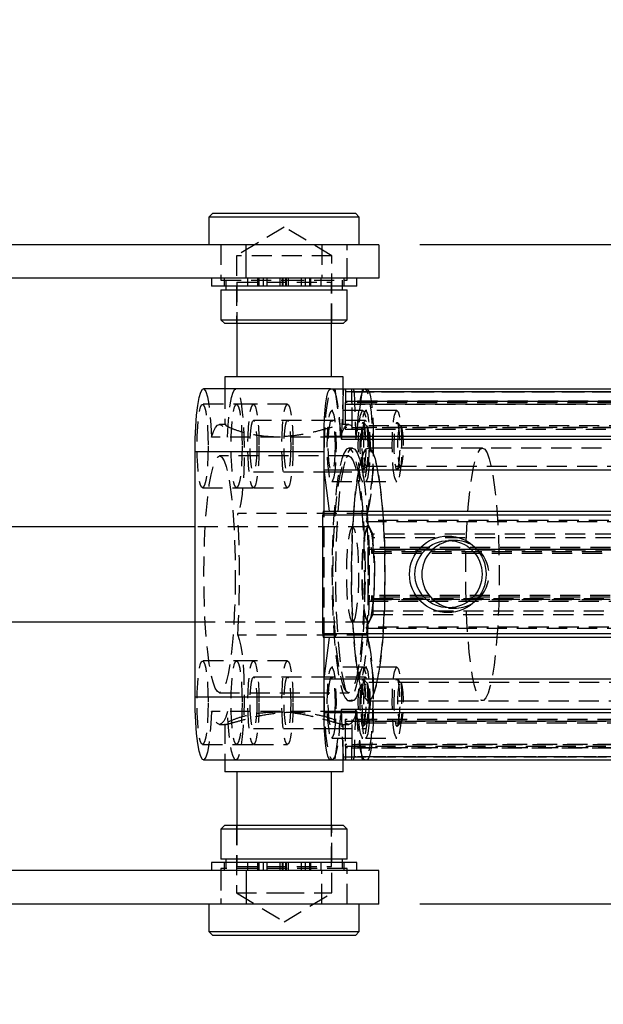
# Model space of a CAD drawing. Extents: x 63 to 798, y 53 to 570.
# Tile 11 of 28: x 356 to 430, y 228 to 353. Entities that reach past the tile are written whole.
import ezdxf

# ---------------------------------------------------------------- set-up
doc = ezdxf.new("R2010")
doc.units = 0
doc.header["$LTSCALE"] = 2
doc.linetypes.add('HIDDEN', pattern=[1.905, 1.27, -0.635])
doc.layers.get('0').update_dxf_attribs({"linetype": 'CONTINUOUS'})
doc.layers.add('FORMATO', color=179, linetype='CONTINUOUS')
doc.styles.add('SLDTEXTSTYLE0', font='TXT', dxfattribs={"width": 0.75})
doc.dimstyles.new('SLDDIMSTYLE3', dxfattribs={"dimtxt": 7, "dimasz": 6.604, "dimexe": 0, "dimexo": 0.0625, "dimgap": 1.75, "dimtad": 1, "dimdec": 3, "dimrnd": 1e-09, "dimzin": 12, "dimtxsty": 'SLDTEXTSTYLE0', "dimsah": 1, "dimcen": 0.09, "dimazin": 3, "dimtfac": 1, "dimtdec": 3, "dimtmove": 0, "dimatfit": 3, "dimtolj": 1, "dimtzin": 12})

# ---------------------------------------------------------------- blocks, each defined once
blk = doc.blocks.new('_D_10')
at = {"layer": 'FORMATO'}
for p, q in [((459.21, 324.08), (459.21, 352.12)), ((407.09, 324.08), (461.21, 324.08)), ((459.21, 324.08), (459.21, 240.58)), ((407.09, 240.58), (461.21, 240.58)), ((459.21, 240.58), (459.21, 227.88))]:
    blk.add_line(p, q, dxfattribs=at)
for points in [[(459.21, 324.08), (460.23, 330.68), (458.2, 330.68)], [(459.21, 240.58), (458.2, 233.97), (460.23, 233.97)]]:
    blk.add_solid(points, dxfattribs=at)
at = {"layer": 'FORMATO', "insert": (450.19, 334.02), "char_height": 7, "attachment_point": 1, "rotation": 90, "style": 'SLDTEXTSTYLE0'}
blk.add_mtext('83,5', dxfattribs=at)

msp = doc.modelspace()

# ---------------------------------------------------------------- linework, layer by layer
at = {"color": 7, "linetype": 'CONTINUOUS'}
for p, q in [((380.8853, 328.076), (380.3853, 327.576)), ((380.8853, 328.076), (389.9103, 328.076)), ((389.9103, 328.076), (398.9353, 328.076)), ((399.4353, 327.576), (398.9353, 328.076)), ((380.3853, 327.576), (380.3853, 324.076)), ((389.9103, 327.576), (380.3853, 327.576)), ((399.4353, 327.576), (389.9103, 327.576)), ((399.4353, 324.076), (399.4353, 327.576)), ((385.1184, 324.076), (218.7594, 324.076)), ((385.1184, 319.826), (385.1184, 324.076)), ((401.9103, 324.076), (385.1184, 324.076)), ((401.9103, 324.076), (401.9103, 319.826)), ((385.1184, 319.826), (218.7594, 319.826)), ((380.7018, 319.826), (380.7018, 318.826)), ((401.9103, 319.826), (385.1184, 319.826)), ((399.1188, 318.826), (399.1188, 319.826)), ((399.1188, 318.826), (380.7018, 318.826)), ((381.9103, 318.376), (381.9103, 314.576)), ((381.9103, 318.376), (389.9103, 318.376)), ((382.5103, 318.826), (382.5103, 318.376)), ((389.9103, 318.376), (397.9103, 318.376)), ((397.3103, 318.376), (397.3103, 318.826)), ((397.9103, 314.576), (397.9103, 318.376)), ((381.9103, 314.576), (382.4103, 314.076)), ((381.9103, 314.576), (397.9103, 314.576)), ((397.4103, 314.076), (397.9103, 314.576)), ((397.4103, 314.076), (382.4103, 314.076)), ((383.9103, 314.076), (383.9103, 307.326)), ((395.9103, 307.326), (395.9103, 314.076)), ((382.4103, 307.326), (382.4103, 305.826)), ((388.9167, 307.326), (382.4103, 307.326)), ((397.4103, 307.326), (388.9167, 307.326)), ((397.4103, 305.826), (397.4103, 307.326)), ((395.7691, 305.826), (379.6795, 305.826)), ((395.7691, 305.826), (498.8523, 305.826)), ((394.9742, 295.5729), (394.9742, 299.826)), ((394.9742, 299.826), (498.0574, 299.826)), ((394.9742, 297.826), (378.6196, 297.826)), ((378.6196, 266.826), (378.6196, 297.826)), ((394.9742, 290.326), (394.9742, 297.826)), ((395.6693, 290.326), (394.9742, 295.5729)), ((394.9742, 295.5729), (498.0574, 295.5729)), ((394.8152, 274.826), (394.8152, 289.826)), ((497.8984, 289.826), (394.8152, 289.826)), ((394.8814, 290.326), (497.9647, 290.326)), ((378.6196, 288.326), (325.1364, 288.326)), ((325.1364, 276.326), (378.6196, 276.326)), ((394.8152, 274.826), (497.8984, 274.826)), ((497.9647, 274.326), (394.8814, 274.326)), ((394.9742, 269.079), (395.6693, 274.326)), ((394.9742, 266.826), (394.9742, 274.326)), ((394.9742, 264.826), (394.9742, 269.079)), ((394.9742, 269.079), (498.0574, 269.079)), ((378.6196, 266.826), (394.9742, 266.826)), ((394.9742, 264.826), (498.0574, 264.826)), ((379.6795, 258.826), (395.7691, 258.826)), ((382.4103, 258.826), (382.4103, 257.326)), ((395.7691, 258.826), (498.8523, 258.826)), ((397.4103, 257.326), (397.4103, 258.826)), ((388.9167, 257.326), (382.4103, 257.326)), ((383.9103, 257.326), (383.9103, 250.576)), ((397.4103, 257.326), (388.9167, 257.326)), ((395.9103, 250.576), (395.9103, 257.326)), ((382.4103, 250.576), (381.9103, 250.076)), ((381.9103, 250.076), (381.9103, 246.276)), ((389.9103, 250.076), (381.9103, 250.076)), ((382.4103, 250.576), (389.9103, 250.576)), ((389.9103, 250.576), (397.4103, 250.576)), ((397.9103, 250.076), (389.9103, 250.076)), ((397.9103, 250.076), (397.4103, 250.576)), ((397.9103, 246.276), (397.9103, 250.076)), ((380.7018, 245.826), (380.7018, 244.826)), ((399.1188, 245.826), (380.7018, 245.826)), ((397.9103, 246.276), (381.9103, 246.276)), ((382.5103, 246.276), (382.5103, 245.826)), ((397.3103, 245.826), (397.3103, 246.276)), ((399.1188, 244.826), (399.1188, 245.826)), ((385.1184, 244.826), (218.7594, 244.826)), ((401.9103, 244.826), (385.1184, 244.826)), ((385.1184, 244.826), (385.1184, 240.576)), ((401.9103, 240.576), (401.9103, 244.826)), ((385.1184, 240.576), (218.7594, 240.576)), ((380.3853, 240.576), (380.3853, 237.076)), ((401.9103, 240.576), (385.1184, 240.576)), ((399.4353, 237.076), (399.4353, 240.576)), ((380.3853, 237.076), (380.8853, 236.576)), ((380.3853, 237.076), (399.4353, 237.076)), ((398.9353, 236.576), (399.4353, 237.076)), ((398.9353, 236.576), (380.8853, 236.576))]:
    msp.add_line(p, q, dxfattribs=at)
at = {"color": 7, "linetype": 'HIDDEN'}
for p, q in [((389.9103, 326.3112), (383.8603, 322.676)), ((395.9603, 322.676), (389.9103, 326.3112)), ((381.9103, 324.076), (381.9103, 319.576)), ((381.9103, 324.076), (381.9103, 319.826)), ((394.7022, 324.076), (394.7022, 319.826)), ((397.9103, 319.576), (397.9103, 324.076)), ((397.9103, 319.826), (397.9103, 324.076)), ((395.9603, 322.676), (383.8603, 322.676)), ((383.8603, 322.676), (383.8603, 314.076)), ((395.9603, 314.076), (395.9603, 322.676)), ((381.9103, 319.576), (389.9103, 319.576)), ((382.3103, 319.826), (382.3103, 318.826)), ((382.5103, 319.576), (382.5103, 318.826)), ((383.9103, 319.326), (395.9103, 319.326)), ((383.9103, 319.326), (383.9103, 314.076)), ((385.2787, 319.826), (385.2787, 318.826)), ((386.5482, 319.826), (386.5482, 318.826)), ((386.6902, 319.826), (386.6902, 318.826)), ((387.2577, 319.826), (387.2577, 318.826)), ((387.7103, 319.826), (387.7103, 318.826)), ((389.4103, 318.826), (389.4103, 319.826)), ((389.6603, 319.826), (389.6603, 318.826)), ((389.7422, 319.826), (389.7422, 318.826)), ((389.9103, 319.576), (397.9103, 319.576)), ((390.0784, 319.826), (390.0784, 318.826)), ((390.1603, 319.826), (390.1603, 318.826)), ((390.4103, 319.826), (390.4103, 318.826)), ((392.1103, 318.826), (392.1103, 319.826)), ((392.5628, 319.826), (392.5628, 318.826)), ((393.1304, 319.826), (393.1304, 318.826)), ((393.2724, 319.826), (393.2724, 318.826)), ((394.5419, 319.826), (394.5419, 318.826)), ((395.9103, 314.076), (395.9103, 319.326)), ((397.3103, 318.826), (397.3103, 319.576)), ((397.5103, 318.826), (397.5103, 319.826)), ((382.4103, 305.826), (382.4103, 301.2812)), ((396.3325, 305.826), (397.1825, 299.4107)), ((397.4103, 301.2711), (397.4103, 305.826)), ((398.9927, 299.4107), (399.8426, 305.826)), ((397.1992, 299.4606), (397.412, 305.4554)), ((499.4649, 305.4554), (397.412, 305.4554)), ((500.8164, 305.426), (397.7332, 305.426)), ((397.7332, 304.276), (397.7332, 305.426)), ((397.7332, 304.276), (500.8164, 304.276)), ((398.442, 305.426), (398.442, 304.276)), ((398.442, 305.426), (500.8164, 305.426)), ((500.8164, 304.276), (398.442, 304.276)), ((398.7632, 305.4554), (501.8464, 305.4554)), ((398.7632, 305.4554), (398.976, 299.4606)), ((386.0228, 303.876), (379.5801, 303.876)), ((390.3286, 303.876), (386.0228, 303.876)), ((399.8994, 303.076), (395.9347, 303.076)), ((397.6371, 303.876), (397.6371, 300.926)), ((397.6371, 303.876), (500.7204, 303.876)), ((500.7469, 304.076), (397.6636, 304.076)), ((398.538, 300.926), (398.538, 303.876)), ((500.7204, 303.876), (398.538, 303.876)), ((404.2052, 303.076), (400.2405, 303.076)), ((395.9347, 301.826), (386.0228, 301.826)), ((400.2405, 301.826), (395.9347, 301.826)), ((382.5517, 301.326), (381.733, 301.326)), ((382.5516, 301.2963), (382.4209, 301.3166)), ((398.0876, 301.326), (397.2571, 301.326)), ((500.7204, 300.926), (397.6371, 300.926)), ((397.6636, 300.726), (500.7469, 300.726)), ((398.538, 300.926), (500.7204, 300.926)), ((400.3906, 301.1031), (399.9526, 301.5491)), ((494.6072, 301.126), (400.3455, 301.126)), ((404.6964, 301.1031), (404.2583, 301.5491)), ((397.0649, 299.6871), (380.7103, 299.6871)), ((399.1103, 299.6871), (397.0649, 299.6871)), ((500.2657, 299.4107), (397.1825, 299.4107)), ((397.1992, 299.4606), (500.2591, 299.4606)), ((401.201, 299.826), (504.2842, 299.826)), ((401.201, 299.826), (401.201, 295.5729)), ((398.5832, 298.326), (398.0876, 298.326)), ((415.0368, 298.326), (400.5655, 298.326)), ((498.6929, 298.326), (400.5655, 298.326)), ((398.0876, 297.326), (381.733, 297.326)), ((399.9526, 295.6029), (400.3906, 296.0489)), ((400.3455, 296.026), (494.6072, 296.026)), ((401.201, 295.5729), (400.351, 289.1577)), ((404.2583, 295.6029), (404.6964, 296.0489)), ((386.0228, 295.326), (395.9347, 295.326)), ((395.9347, 295.326), (400.2405, 295.326)), ((379.5801, 293.276), (386.0228, 293.276)), ((386.0228, 293.276), (390.3286, 293.276)), ((395.9347, 294.076), (399.8994, 294.076)), ((400.2405, 294.076), (404.2052, 294.076)), ((400.3877, 290.0455), (384.0331, 290.0455)), ((394.9742, 274.326), (394.9742, 290.326)), ((400.5655, 288.326), (378.6196, 288.326)), ((400.5655, 288.326), (398.5832, 288.326)), ((503.4343, 289.1577), (400.351, 289.1577)), ((400.3577, 289.0316), (503.4409, 289.0316)), ((400.3577, 289.0316), (401.1519, 287.4253)), ((504.2351, 287.4253), (401.1519, 287.4253)), ((504.2842, 286.9423), (401.201, 286.9423)), ((401.201, 285.401), (401.201, 286.9423)), ((503.635, 285.726), (400.5518, 285.726)), ((411.6015, 286.609), (410.7511, 286.609)), ((411.6015, 286.609), (411.1763, 286.5874)), ((400.5253, 285.526), (503.6085, 285.526)), ((400.5253, 285.526), (400.5253, 279.126)), ((400.9691, 285.526), (400.9691, 285.201)), ((503.6085, 285.526), (400.9691, 285.526)), ((400.9691, 285.201), (503.6085, 285.201)), ((400.9956, 285.001), (503.6085, 285.001)), ((504.2842, 285.401), (401.201, 285.401)), ((400.9691, 279.451), (400.9691, 279.126)), ((503.6085, 279.451), (400.9691, 279.451)), ((503.6085, 279.651), (400.9956, 279.651)), ((503.6085, 279.126), (400.5253, 279.126)), ((400.5518, 278.926), (503.635, 278.926)), ((400.9691, 279.126), (503.6085, 279.126)), ((401.201, 279.251), (504.2842, 279.251)), ((401.201, 277.7096), (401.201, 279.251)), ((401.1519, 277.2267), (400.3577, 275.6204)), ((401.1519, 277.2267), (504.2351, 277.2267)), ((401.201, 277.7096), (504.2842, 277.7096)), ((410.7511, 278.043), (411.6015, 278.043)), ((378.6196, 276.326), (400.5655, 276.326)), ((398.5832, 276.326), (400.5655, 276.326)), ((503.4409, 275.6204), (400.3577, 275.6204)), ((400.3877, 274.6065), (384.0331, 274.6065)), ((400.351, 275.4943), (401.201, 269.079)), ((400.351, 275.4943), (503.4343, 275.4943)), ((386.0228, 271.376), (379.5801, 271.376)), ((390.3286, 271.376), (386.0228, 271.376)), ((399.8994, 270.576), (395.9347, 270.576)), ((404.2052, 270.576), (400.2405, 270.576)), ((395.9347, 269.326), (386.0228, 269.326)), ((400.2405, 269.326), (395.9347, 269.326)), ((400.3906, 268.6031), (399.9526, 269.0491)), ((494.6072, 268.626), (400.3455, 268.626)), ((401.201, 269.079), (401.201, 264.826)), ((404.6964, 268.6031), (404.2583, 269.0491)), ((381.733, 267.326), (398.0876, 267.326)), ((398.0876, 266.326), (398.5832, 266.326)), ((400.5655, 266.326), (415.0368, 266.326)), ((400.5655, 266.326), (498.6929, 266.326)), ((397.0649, 264.9648), (380.7103, 264.9648)), ((397.1825, 265.2412), (396.3325, 258.826)), ((399.1103, 264.9648), (397.0649, 264.9648)), ((397.1825, 265.2412), (500.2657, 265.2412)), ((500.2591, 265.1914), (397.1992, 265.1914)), ((397.412, 259.1966), (397.1992, 265.1914)), ((398.976, 265.1914), (398.7632, 259.1966)), ((399.8426, 258.826), (398.9927, 265.2412)), ((401.201, 264.826), (504.2842, 264.826)), ((381.733, 263.326), (382.5517, 263.326)), ((382.4103, 263.3891), (382.4103, 258.826)), ((397.2571, 263.326), (398.0876, 263.326)), ((397.4103, 258.826), (397.4103, 263.3619)), ((397.6371, 263.726), (397.6371, 260.776)), ((397.6371, 263.726), (500.7204, 263.726)), ((500.7469, 263.926), (397.6636, 263.926)), ((398.538, 260.776), (398.538, 263.726)), ((500.7204, 263.726), (398.538, 263.726)), ((399.9526, 263.1029), (400.3906, 263.5489)), ((400.3455, 263.526), (494.6072, 263.526)), ((404.2583, 263.1029), (404.6964, 263.5489)), ((386.0228, 262.826), (395.9347, 262.826)), ((395.9347, 262.826), (400.2405, 262.826)), ((379.5801, 260.776), (386.0228, 260.776)), ((386.0228, 260.776), (390.3286, 260.776)), ((395.9347, 261.576), (399.8994, 261.576)), ((500.7204, 260.776), (397.6371, 260.776)), ((398.538, 260.776), (500.7204, 260.776)), ((400.2405, 261.576), (404.2052, 261.576)), ((397.6636, 260.576), (500.7469, 260.576)), ((500.8164, 260.376), (397.7332, 260.376)), ((397.7332, 259.226), (397.7332, 260.376)), ((398.442, 260.376), (398.442, 259.226)), ((398.442, 260.376), (500.8164, 260.376)), ((397.412, 259.1966), (499.4649, 259.1966)), ((397.7332, 259.226), (500.8164, 259.226)), ((500.8164, 259.226), (398.442, 259.226)), ((501.8464, 259.1966), (398.7632, 259.1966)), ((383.8603, 250.576), (383.8603, 241.976)), ((383.9103, 250.576), (383.9103, 245.326)), ((395.9103, 245.326), (395.9103, 250.576)), ((395.9603, 241.976), (395.9603, 250.576)), ((382.3103, 245.826), (382.3103, 244.826)), ((382.5103, 245.826), (382.5103, 245.076)), ((385.2787, 245.826), (385.2787, 244.826)), ((386.5482, 245.826), (386.5482, 244.826)), ((386.6902, 245.826), (386.6902, 244.826)), ((387.2577, 245.826), (387.2577, 244.826)), ((387.7103, 245.826), (387.7103, 244.826)), ((389.4103, 244.826), (389.4103, 245.826)), ((389.6603, 245.826), (389.6603, 244.826)), ((389.7422, 245.826), (389.7422, 244.826)), ((390.0784, 245.826), (390.0784, 244.826)), ((390.1603, 245.826), (390.1603, 244.826)), ((390.4103, 245.826), (390.4103, 244.826)), ((392.1103, 244.826), (392.1103, 245.826)), ((392.5628, 245.826), (392.5628, 244.826)), ((393.1304, 245.826), (393.1304, 244.826)), ((393.2724, 245.826), (393.2724, 244.826)), ((394.5419, 245.826), (394.5419, 244.826)), ((397.3103, 245.076), (397.3103, 245.826)), ((397.5103, 244.826), (397.5103, 245.826)), ((397.9103, 245.076), (381.9103, 245.076)), ((381.9103, 245.076), (381.9103, 240.576)), ((381.9103, 244.826), (381.9103, 240.576)), ((383.9103, 245.326), (395.9103, 245.326)), ((394.7022, 240.576), (394.7022, 244.826)), ((397.9103, 240.576), (397.9103, 245.076)), ((397.9103, 240.576), (397.9103, 244.826)), ((383.8603, 241.976), (389.9103, 241.976)), ((383.8603, 241.976), (389.9103, 238.3408)), ((389.9103, 241.976), (395.9603, 241.976)), ((389.9103, 238.3408), (395.9603, 241.976))]:
    msp.add_line(p, q, dxfattribs=at)
at = {"color": 7, "linetype": 'CONTINUOUS', "flags": 128}
for points in [[(378.6196, 297.826), (378.6424, 299.4751), (378.7097, 301.0534), (378.8187, 302.493), (378.9646, 303.7322), (379.1413, 304.7177), (379.341, 305.4071), (379.5554, 305.7709), (379.6795, 305.826)], [(394.9742, 299.826), (394.9894, 300.9965), (395.0347, 302.1221), (395.1081, 303.1594), (395.207, 304.0686), (395.3275, 304.8148), (395.4649, 305.3693), (395.614, 305.7107), (395.7691, 305.826)], [(379.6795, 258.826), (379.5554, 258.881), (379.341, 259.2448), (379.1413, 259.9343), (378.9646, 260.9198), (378.8187, 262.1589), (378.7097, 263.5986), (378.6424, 265.1769), (378.6196, 266.826)], [(395.7691, 258.826), (395.614, 258.9413), (395.4649, 259.2827), (395.3275, 259.8372), (395.207, 260.5833), (395.1081, 261.4926), (395.0347, 262.5299), (394.9894, 263.6554), (394.9742, 264.826)]]:
    msp.add_lwpolyline(points, dxfattribs=at)
at = {"color": 7, "linetype": 'HIDDEN', "flags": 128}
for points in [[(379.6795, 305.826), (379.775, 305.7934), (379.9905, 305.4737), (380.1927, 304.8255), (380.3729, 303.8766), (380.5232, 302.6678), (380.6373, 301.251), (380.7103, 299.6871)], [(382.7557, 299.6871), (382.8262, 301.2105), (382.9357, 302.5963), (383.0798, 303.788), (383.2527, 304.7371), (383.4473, 305.4051), (383.6557, 305.7648), (383.8694, 305.8015), (384.0797, 305.5137), (384.2782, 304.9133), (384.4566, 304.0245), (384.6077, 302.8835), (384.7255, 301.5368), (384.805, 300.0391), (384.8432, 298.4515), (384.8383, 296.8383), (384.7907, 295.2654), (384.7022, 293.7966), (384.5764, 292.4917), (384.4185, 291.4038), (384.2349, 290.5772), (384.0331, 290.0455)], [(397.0649, 299.6871), (396.9919, 301.251), (396.8778, 302.6678), (396.7274, 303.8766), (396.5473, 304.8255), (396.3451, 305.4737), (396.1296, 305.7934), (395.9099, 305.7709), (395.6956, 305.4071), (395.4958, 304.7177), (395.3192, 303.7322), (395.1732, 302.493), (395.0642, 301.0534), (394.9969, 299.4751), (394.9742, 297.826)], [(400.3877, 290.0455), (400.5895, 290.5772), (400.7731, 291.4038), (400.931, 292.4917), (401.0567, 293.7966), (401.1452, 295.2654), (401.1929, 296.8383), (401.1977, 298.4515), (401.1596, 300.0391), (401.0801, 301.5368), (400.9623, 302.8835), (400.8111, 304.0245), (400.6327, 304.9133), (400.4343, 305.5137), (400.224, 305.8015), (400.0102, 305.7648), (399.8018, 305.4051), (399.6073, 304.7371), (399.4344, 303.788), (399.2903, 302.5963), (399.1807, 301.2105), (399.1103, 299.6871)], [(400.4061, 305.826), (400.5611, 305.7107), (400.7103, 305.3693), (400.8477, 304.8148), (400.9681, 304.0686), (401.067, 303.1594), (401.1405, 302.1221), (401.1857, 300.9965), (401.201, 299.826)], [(380.2823, 298.576), (380.2619, 297.3076), (380.2019, 296.1129), (380.1057, 295.0614), (379.979, 294.2142), (379.8291, 293.6204), (379.6648, 293.3146), (379.4955, 293.3146), (379.3311, 293.6204), (379.1813, 294.2142), (379.0546, 295.0614), (378.9584, 296.1129), (378.8984, 297.3076), (378.878, 298.576), (378.8984, 299.8443), (378.9584, 301.039), (379.0546, 302.0905), (379.1813, 302.9378), (379.3311, 303.5316), (379.4955, 303.8373), (379.6648, 303.8373), (379.8291, 303.5316), (379.979, 302.9378), (380.1057, 302.0905), (380.2019, 301.039), (380.2619, 299.8443), (380.2823, 298.576)], [(384.5881, 298.576), (384.5677, 297.3076), (384.5077, 296.1129), (384.4115, 295.0614), (384.2848, 294.2142), (384.1349, 293.6204), (383.9705, 293.3146), (383.8013, 293.3146), (383.6369, 293.6204), (383.487, 294.2142), (383.3603, 295.0614), (383.2642, 296.1129), (383.2041, 297.3076), (383.1837, 298.576), (383.2041, 299.8443), (383.2642, 301.039), (383.3603, 302.0905), (383.487, 302.9378), (383.6369, 303.5316), (383.8013, 303.8373), (383.9705, 303.8373), (384.1349, 303.5316), (384.2848, 302.9378), (384.4115, 302.0905), (384.5077, 301.039), (384.5677, 299.8443), (384.5881, 298.576)], [(386.725, 298.576), (386.7046, 297.3076), (386.6446, 296.1129), (386.5484, 295.0614), (386.4217, 294.2142), (386.2718, 293.6204), (386.1075, 293.3146), (385.9382, 293.3146), (385.7738, 293.6204), (385.624, 294.2142), (385.4973, 295.0614), (385.4011, 296.1129), (385.3411, 297.3076), (385.3207, 298.576), (385.3411, 299.8443), (385.4011, 301.039), (385.4973, 302.0905), (385.624, 302.9378), (385.7738, 303.5316), (385.9382, 303.8373), (386.1075, 303.8373), (386.2718, 303.5316), (386.4217, 302.9378), (386.5484, 302.0905), (386.6446, 301.039), (386.7046, 299.8443), (386.725, 298.576)], [(391.0308, 298.576), (391.0104, 297.3076), (390.9503, 296.1129), (390.8542, 295.0614), (390.7275, 294.2142), (390.5776, 293.6204), (390.4132, 293.3146), (390.244, 293.3146), (390.0796, 293.6204), (389.9297, 294.2142), (389.803, 295.0614), (389.7069, 296.1129), (389.6468, 297.3076), (389.6264, 298.576), (389.6468, 299.8443), (389.7069, 301.039), (389.803, 302.0905), (389.9297, 302.9378), (390.0796, 303.5316), (390.244, 303.8373), (390.4132, 303.8373), (390.5776, 303.5316), (390.7275, 302.9378), (390.8542, 302.0905), (390.9503, 301.039), (391.0104, 299.8443), (391.0308, 298.576)], [(395.9347, 294.076), (396.089, 294.2293), (396.2328, 294.6789), (396.3562, 295.394), (396.451, 296.326), (396.5106, 297.4113), (396.5309, 298.576), (396.5106, 299.7407), (396.451, 300.826), (396.3562, 301.758), (396.2328, 302.4731), (396.089, 302.9226), (395.9347, 303.076), (395.7804, 302.9226), (395.6366, 302.4731), (395.5131, 301.758), (395.4184, 300.826), (395.3588, 299.7407), (395.3385, 298.576), (395.3588, 297.4113), (395.4184, 296.326), (395.5131, 295.394), (395.6366, 294.6789), (395.7804, 294.2293), (395.9347, 294.076)], [(399.8994, 294.076), (399.7451, 294.2293), (399.6013, 294.6789), (399.4779, 295.394), (399.3831, 296.326), (399.3236, 297.4113), (399.3033, 298.576), (399.3236, 299.7407), (399.3831, 300.826), (399.4779, 301.758), (399.6013, 302.4731), (399.7451, 302.9226), (399.8994, 303.076), (400.0537, 302.9226), (400.1975, 302.4731), (400.321, 301.758), (400.4157, 300.826), (400.4753, 299.7407), (400.4956, 298.576), (400.4753, 297.4113), (400.4157, 296.326), (400.321, 295.394), (400.1975, 294.6789), (400.0537, 294.2293), (399.8994, 294.076)], [(400.2405, 294.076), (400.3948, 294.2293), (400.5385, 294.6789), (400.662, 295.394), (400.7568, 296.326), (400.8163, 297.4113), (400.8366, 298.576), (400.8163, 299.7407), (400.7568, 300.826), (400.662, 301.758), (400.5385, 302.4731), (400.3948, 302.9226), (400.2405, 303.076), (400.0862, 302.9226), (399.9424, 302.4731), (399.8189, 301.758), (399.7242, 300.826), (399.6646, 299.7407), (399.6443, 298.576), (399.6646, 297.4113), (399.7242, 296.326), (399.8189, 295.394), (399.9424, 294.6789), (400.0862, 294.2293), (400.2405, 294.076)], [(404.2052, 294.076), (404.0509, 294.2293), (403.9071, 294.6789), (403.7836, 295.394), (403.6889, 296.326), (403.6293, 297.4113), (403.609, 298.576), (403.6293, 299.7407), (403.6889, 300.826), (403.7836, 301.758), (403.9071, 302.4731), (404.0509, 302.9226), (404.2052, 303.076), (404.3595, 302.9226), (404.5033, 302.4731), (404.6268, 301.758), (404.7215, 300.826), (404.7811, 299.7407), (404.8014, 298.576), (404.7811, 297.4113), (404.7215, 296.326), (404.6268, 295.394), (404.5033, 294.6789), (404.3595, 294.2293), (404.2052, 294.076)], [(386.4534, 298.576), (386.4323, 297.5717), (386.3712, 296.6657), (386.2759, 295.9467), (386.1559, 295.485), (386.0228, 295.326), (385.8898, 295.485), (385.7697, 295.9467), (385.6745, 296.6657), (385.6133, 297.5717), (385.5923, 298.576), (385.6133, 299.5803), (385.6745, 300.4863), (385.7697, 301.2053), (385.8898, 301.6669), (386.0228, 301.826), (386.1559, 301.6669), (386.2759, 301.2053), (386.3712, 300.4863), (386.4323, 299.5803), (386.4534, 298.576)], [(390.7592, 298.576), (390.7381, 297.5717), (390.677, 296.6657), (390.5817, 295.9467), (390.4617, 295.485), (390.3286, 295.326), (390.1955, 295.485), (390.0755, 295.9467), (389.9803, 296.6657), (389.9191, 297.5717), (389.898, 298.576), (389.9191, 299.5803), (389.9803, 300.4863), (390.0755, 301.2053), (390.1955, 301.6669), (390.3286, 301.826), (390.4617, 301.6669), (390.5817, 301.2053), (390.677, 300.4863), (390.7381, 299.5803), (390.7592, 298.576)], [(396.3653, 298.576), (396.3442, 297.5717), (396.283, 296.6657), (396.1878, 295.9467), (396.0677, 295.485), (395.9347, 295.326), (395.8016, 295.485), (395.6816, 295.9467), (395.5864, 296.6657), (395.5252, 297.5717), (395.5041, 298.576), (395.5252, 299.5803), (395.5864, 300.4863), (395.6816, 301.2053), (395.8016, 301.6669), (395.9347, 301.826), (396.0677, 301.6669), (396.1878, 301.2053), (396.283, 300.4863), (396.3442, 299.5803), (396.3653, 298.576)], [(400.671, 298.576), (400.65, 297.5717), (400.5888, 296.6657), (400.4935, 295.9467), (400.3735, 295.485), (400.2405, 295.326), (400.1074, 295.485), (399.9874, 295.9467), (399.8921, 296.6657), (399.8309, 297.5717), (399.8099, 298.576), (399.8309, 299.5803), (399.8921, 300.4863), (399.9874, 301.2053), (400.1074, 301.6669), (400.2405, 301.826), (400.3735, 301.6669), (400.4935, 301.2053), (400.5888, 300.4863), (400.65, 299.5803), (400.671, 298.576)], [(380.7103, 299.6871), (380.956, 300.3982), (381.2103, 300.9117), (381.4702, 301.2221), (381.733, 301.326), (381.9958, 301.2221), (382.2558, 300.9117), (382.51, 300.3982), (382.7557, 299.6871)], [(397.0649, 299.6871), (397.3106, 300.3982), (397.5648, 300.9117), (397.8248, 301.2221), (398.0876, 301.326), (398.3504, 301.2221), (398.6103, 300.9117), (398.8646, 300.3982), (399.1103, 299.6871)], [(399.8994, 295.576), (400.0285, 295.7385), (400.1435, 296.2086), (400.2322, 296.9351), (400.2847, 297.8395), (400.2955, 298.8237), (400.2634, 299.7811), (400.1919, 300.6078), (400.0886, 301.2144), (399.9648, 301.5351), (399.834, 301.5351), (399.7103, 301.2144), (399.607, 300.6078), (399.5354, 299.7811), (399.5033, 298.8237), (399.5141, 297.8395), (399.5667, 296.9351), (399.6553, 296.2086), (399.7704, 295.7385), (399.8994, 295.576)], [(400.3455, 301.126), (400.461, 300.9722), (400.5626, 300.5294), (400.638, 299.851), (400.6782, 299.0188), (400.6782, 298.1332), (400.638, 297.301), (400.5626, 296.6226), (400.461, 296.1798), (400.3455, 296.026), (400.2299, 296.1798), (400.1283, 296.6226), (400.0529, 297.301), (400.0128, 298.1332), (400.0128, 299.0188), (400.0529, 299.851), (400.1283, 300.5294), (400.2299, 300.9722), (400.3455, 301.126)], [(404.2052, 295.576), (404.3342, 295.7385), (404.4493, 296.2086), (404.5379, 296.9351), (404.5905, 297.8395), (404.6013, 298.8237), (404.5692, 299.7811), (404.4976, 300.6078), (404.3944, 301.2144), (404.2706, 301.5351), (404.1398, 301.5351), (404.016, 301.2144), (403.9128, 300.6078), (403.8412, 299.7811), (403.8091, 298.8237), (403.8199, 297.8395), (403.8725, 296.9351), (403.9611, 296.2086), (404.0761, 295.7385), (404.2052, 295.576)], [(404.6512, 301.126), (404.7668, 300.9722), (404.8684, 300.5294), (404.9438, 299.851), (404.9839, 299.0188), (404.9839, 298.1332), (404.9438, 297.301), (404.8684, 296.6226), (404.7668, 296.1798), (404.6512, 296.026), (404.5357, 296.1798), (404.4341, 296.6226), (404.3587, 297.301), (404.3185, 298.1332), (404.3185, 299.0188), (404.3587, 299.851), (404.4341, 300.5294), (404.5357, 300.9722), (404.6512, 301.126)], [(398.0876, 298.326), (397.7926, 298.1703), (397.5033, 297.7062), (397.2254, 296.9427), (396.9643, 295.8947), (396.725, 294.5827), (396.5123, 293.0321), (396.3302, 291.2731), (396.1823, 289.3399), (396.0716, 287.2702), (396, 285.1043), (395.9691, 282.8844), (395.9794, 280.6535), (396.0308, 278.4552), (396.1222, 276.3323), (396.2518, 274.326), (396.4172, 272.4754), (396.6151, 270.8165), (396.8416, 269.3817), (397.0924, 268.1988), (397.3626, 267.2909), (397.6469, 266.6756), (397.9397, 266.365), (398.2354, 266.365), (398.5283, 266.6756), (398.8126, 267.2909), (399.0827, 268.1988), (399.3335, 269.3817), (399.5601, 270.8165), (399.758, 272.4754), (399.9233, 274.326), (400.053, 276.3323), (400.1444, 278.4552), (400.1957, 280.6535), (400.206, 282.8844), (400.1751, 285.1043), (400.1036, 287.2702), (399.9928, 289.3399), (399.8449, 291.2731), (399.6629, 293.0321), (399.4501, 294.5827), (399.2109, 295.8947), (398.9498, 296.9427), (398.6719, 297.7062), (398.3826, 298.1703), (398.0876, 298.326)], [(398.5832, 298.326), (398.8782, 298.1703), (399.1674, 297.7062), (399.4454, 296.9427), (399.7065, 295.8947), (399.9457, 294.5827), (400.1585, 293.0321), (400.3405, 291.2731), (400.4884, 289.3399), (400.5992, 287.2702), (400.6707, 285.1043), (400.7016, 282.8844), (400.6913, 280.6535), (400.64, 278.4552), (400.5486, 276.3323), (400.4189, 274.326), (400.2536, 272.4754), (400.0557, 270.8165), (399.8291, 269.3817), (399.5783, 268.1988), (399.3082, 267.2909), (399.0239, 266.6756), (398.731, 266.365), (398.4353, 266.365), (398.1424, 266.6756), (397.8582, 267.2909), (397.588, 268.1988), (397.3372, 269.3817), (397.1107, 270.8165), (396.9128, 272.4754), (396.7474, 274.326), (396.6178, 276.3323), (396.5264, 278.4552), (396.475, 280.6535), (396.4647, 282.8844), (396.4956, 285.1043), (396.5671, 287.2702), (396.6779, 289.3399), (396.8258, 291.2731), (397.0079, 293.0321), (397.2206, 294.5827), (397.4599, 295.8947), (397.721, 296.9427), (397.9989, 297.7062), (398.2882, 298.1703), (398.5832, 298.326)], [(400.5655, 298.326), (400.8605, 298.1703), (401.1498, 297.7062), (401.4277, 296.9427), (401.6888, 295.8947), (401.9281, 294.5827), (402.1408, 293.0321), (402.3229, 291.2731), (402.4708, 289.3399), (402.5816, 287.2702), (402.6531, 285.1043), (402.684, 282.8844), (402.6737, 280.6535), (402.6223, 278.4552), (402.5309, 276.3323), (402.4013, 274.326), (402.2359, 272.4754), (402.038, 270.8165), (401.8115, 269.3817), (401.5607, 268.1988), (401.2905, 267.2909), (401.0063, 266.6756), (400.7134, 266.365), (400.4177, 266.365), (400.1248, 266.6756), (399.8405, 267.2909), (399.5704, 268.1988), (399.3196, 269.3817), (399.093, 270.8165), (398.8951, 272.4754), (398.7298, 274.326), (398.6001, 276.3323), (398.5087, 278.4552), (398.4574, 280.6535), (398.4471, 282.8844), (398.478, 285.1043), (398.5495, 287.2702), (398.6603, 289.3399), (398.8082, 291.2731), (398.9902, 293.0321), (399.203, 294.5827), (399.4422, 295.8947), (399.7033, 296.9427), (399.9813, 297.7062), (400.2705, 298.1703), (400.5655, 298.326)], [(400.5655, 298.326), (400.2705, 298.1703), (399.9813, 297.7062), (399.7033, 296.9427), (399.4422, 295.8947), (399.203, 294.5827), (398.9902, 293.0321), (398.8082, 291.2731), (398.6603, 289.3399), (398.5495, 287.2702), (398.478, 285.1043), (398.4471, 282.8844), (398.4574, 280.6535), (398.5087, 278.4552), (398.6001, 276.3323), (398.7298, 274.326), (398.8951, 272.4754), (399.093, 270.8165), (399.3196, 269.3817), (399.5704, 268.1988), (399.8405, 267.2909), (400.1248, 266.6756), (400.4177, 266.365), (400.7134, 266.365), (401.0063, 266.6756), (401.2905, 267.2909), (401.5607, 268.1988), (401.8115, 269.3817), (402.038, 270.8165), (402.2359, 272.4754), (402.4013, 274.326), (402.5309, 276.3323), (402.6223, 278.4552), (402.6737, 280.6535), (402.684, 282.8844), (402.6531, 285.1043), (402.5816, 287.2702), (402.4708, 289.3399), (402.3229, 291.2731), (402.1408, 293.0321), (401.9281, 294.5827), (401.6888, 295.8947), (401.4277, 296.9427), (401.1498, 297.7062), (400.8605, 298.1703), (400.5655, 298.326)], [(415.0368, 298.326), (415.3319, 298.1703), (415.6211, 297.7062), (415.899, 296.9427), (416.1601, 295.8947), (416.3994, 294.5827), (416.6121, 293.0321), (416.7942, 291.2731), (416.9421, 289.3399), (417.0528, 287.2702), (417.1244, 285.1043), (417.1553, 282.8844), (417.145, 280.6535), (417.0936, 278.4552), (417.0022, 276.3323), (416.8726, 274.326), (416.7072, 272.4754), (416.5093, 270.8165), (416.2828, 269.3817), (416.032, 268.1988), (415.7618, 267.2909), (415.4776, 266.6756), (415.1847, 266.365), (414.889, 266.365), (414.5961, 266.6756), (414.3118, 267.2909), (414.0417, 268.1988), (413.7909, 269.3817), (413.5643, 270.8165), (413.3664, 272.4754), (413.2011, 274.326), (413.0714, 276.3323), (412.98, 278.4552), (412.9287, 280.6535), (412.9184, 282.8844), (412.9493, 285.1043), (413.0208, 287.2702), (413.1316, 289.3399), (413.2795, 291.2731), (413.4615, 293.0321), (413.6743, 294.5827), (413.9135, 295.8947), (414.1747, 296.9427), (414.4525, 297.7062), (414.7418, 298.1703), (415.0368, 298.326)], [(383.7203, 282.326), (383.7001, 280.1913), (383.6398, 278.1), (383.5407, 276.0948), (383.4048, 274.2164), (383.2349, 272.5031), (383.0344, 270.9897), (382.8074, 269.7072), (382.5586, 268.6815), (382.2929, 267.9336), (382.0158, 267.4787), (381.733, 267.326), (381.4502, 267.4787), (381.1731, 267.9336), (380.9075, 268.6815), (380.6586, 269.7072), (380.4316, 270.9897), (380.2311, 272.5031), (380.0612, 274.2164), (379.9253, 276.0948), (379.8262, 278.1), (379.766, 280.1913), (379.7457, 282.326), (379.766, 284.4607), (379.8262, 286.552), (379.9253, 288.5572), (380.0612, 290.4356), (380.2311, 292.1489), (380.4316, 293.6622), (380.6586, 294.9448), (380.9075, 295.9705), (381.1731, 296.7184), (381.4502, 297.1733), (381.733, 297.326), (382.0158, 297.1733), (382.2929, 296.7184), (382.5586, 295.9705), (382.8074, 294.9448), (383.0344, 293.6622), (383.2349, 292.1489), (383.4048, 290.4356), (383.5407, 288.5572), (383.6398, 286.552), (383.7001, 284.4607), (383.7203, 282.326)], [(400.0748, 282.326), (400.0546, 280.1913), (399.9944, 278.1), (399.8953, 276.0948), (399.7594, 274.2164), (399.5895, 272.5031), (399.389, 270.9897), (399.162, 269.7072), (398.9131, 268.6815), (398.6475, 267.9336), (398.3704, 267.4787), (398.0876, 267.326), (397.8047, 267.4787), (397.5277, 267.9336), (397.262, 268.6815), (397.0132, 269.7072), (396.7862, 270.9897), (396.5857, 272.5031), (396.4158, 274.2164), (396.2799, 276.0948), (396.1808, 278.1), (396.1205, 280.1913), (396.1003, 282.326), (396.1205, 284.4607), (396.1808, 286.552), (396.2799, 288.5572), (396.4158, 290.4356), (396.5857, 292.1489), (396.7862, 293.6622), (397.0132, 294.9448), (397.262, 295.9705), (397.5277, 296.7184), (397.8047, 297.1733), (398.0876, 297.326), (398.3704, 297.1733), (398.6475, 296.7184), (398.9131, 295.9705), (399.162, 294.9448), (399.389, 293.6622), (399.5895, 292.1489), (399.7594, 290.4356), (399.8953, 288.5572), (399.9944, 286.552), (400.0546, 284.4607), (400.0748, 282.326)], [(398.5832, 276.326), (398.7665, 276.4877), (398.9399, 276.9642), (399.0941, 277.7297), (399.2208, 278.743), (399.3131, 279.9495), (399.366, 281.2841), (399.3767, 282.6748), (399.3447, 284.0468), (399.2716, 285.326), (399.1614, 286.4434), (399.02, 287.3389), (398.855, 287.9641), (398.6755, 288.2854), (398.4909, 288.2854), (398.3113, 287.9641), (398.1464, 287.3389), (398.005, 286.4434), (397.8948, 285.326), (397.8216, 284.0468), (397.7896, 282.6748), (397.8003, 281.2841), (397.8533, 279.9495), (397.9455, 278.743), (398.0722, 277.7297), (398.2264, 276.9642), (398.3998, 276.4877), (398.5832, 276.326)], [(400.5655, 288.326), (400.7489, 288.1642), (400.9223, 287.6878), (401.0765, 286.9222), (401.2032, 285.9089), (401.2954, 284.7025), (401.3484, 283.3679), (401.3591, 281.9771), (401.3271, 280.6052), (401.2539, 279.326), (401.1437, 278.2085), (401.0023, 277.313), (400.8374, 276.6878), (400.6578, 276.3665), (400.4732, 276.3665), (400.2937, 276.6878), (400.1287, 277.313), (399.9873, 278.2085), (399.8771, 279.326), (399.804, 280.6052), (399.772, 281.9771), (399.7827, 283.3679), (399.8356, 284.7025), (399.9279, 285.9089), (400.0546, 286.9222), (400.2088, 287.6878), (400.3822, 288.1642), (400.5655, 288.326)], [(400.5655, 276.326), (400.7489, 276.4877), (400.9223, 276.9642), (401.0765, 277.7297), (401.2032, 278.743), (401.2954, 279.9495), (401.3484, 281.2841), (401.3591, 282.6748), (401.3271, 284.0468), (401.2539, 285.326), (401.1437, 286.4434), (401.0023, 287.3389), (400.8374, 287.9641), (400.6578, 288.2854), (400.4732, 288.2854), (400.2937, 287.9641), (400.1287, 287.3389), (399.9873, 286.4434), (399.8771, 285.326), (399.804, 284.0468), (399.772, 282.6748), (399.7827, 281.2841), (399.8356, 279.9495), (399.9279, 278.743), (400.0546, 277.7297), (400.2088, 276.9642), (400.3822, 276.4877), (400.5655, 276.326)], [(384.0331, 274.6065), (384.2349, 274.0747), (384.4185, 273.2481), (384.5764, 272.1603), (384.7022, 270.8554), (384.7907, 269.3866), (384.8383, 267.8136), (384.8432, 266.2005), (384.805, 264.6128), (384.7255, 263.1151), (384.6077, 261.7684), (384.4566, 260.6275), (384.2782, 259.7387), (384.0797, 259.1382), (383.8694, 258.8505), (383.6557, 258.8872), (383.4473, 259.2468), (383.2527, 259.9148), (383.0798, 260.864), (382.9357, 262.0557), (382.8262, 263.4414), (382.7557, 264.9648)], [(399.1103, 264.9648), (399.1807, 263.4414), (399.2903, 262.0557), (399.4344, 260.864), (399.6073, 259.9148), (399.8018, 259.2468), (400.0102, 258.8872), (400.224, 258.8505), (400.4343, 259.1382), (400.6327, 259.7387), (400.8111, 260.6275), (400.9623, 261.7684), (401.0801, 263.1151), (401.1596, 264.6128), (401.1977, 266.2005), (401.1929, 267.8136), (401.1452, 269.3866), (401.0567, 270.8554), (400.931, 272.1603), (400.7731, 273.2481), (400.5895, 274.0747), (400.3877, 274.6065)], [(380.2823, 266.076), (380.2619, 264.8076), (380.2019, 263.6129), (380.1057, 262.5614), (379.979, 261.7142), (379.8291, 261.1204), (379.6648, 260.8146), (379.4955, 260.8146), (379.3311, 261.1204), (379.1813, 261.7142), (379.0546, 262.5614), (378.9584, 263.6129), (378.8984, 264.8076), (378.878, 266.076), (378.8984, 267.3443), (378.9584, 268.539), (379.0546, 269.5905), (379.1813, 270.4378), (379.3311, 271.0316), (379.4955, 271.3373), (379.6648, 271.3373), (379.8291, 271.0316), (379.979, 270.4378), (380.1057, 269.5905), (380.2019, 268.539), (380.2619, 267.3443), (380.2823, 266.076)], [(384.5881, 266.076), (384.5677, 264.8076), (384.5077, 263.6129), (384.4115, 262.5614), (384.2848, 261.7142), (384.1349, 261.1204), (383.9705, 260.8146), (383.8013, 260.8146), (383.6369, 261.1204), (383.487, 261.7142), (383.3603, 262.5614), (383.2642, 263.6129), (383.2041, 264.8076), (383.1837, 266.076), (383.2041, 267.3443), (383.2642, 268.539), (383.3603, 269.5905), (383.487, 270.4378), (383.6369, 271.0316), (383.8013, 271.3373), (383.9705, 271.3373), (384.1349, 271.0316), (384.2848, 270.4378), (384.4115, 269.5905), (384.5077, 268.539), (384.5677, 267.3443), (384.5881, 266.076)], [(386.725, 266.076), (386.7046, 264.8076), (386.6446, 263.6129), (386.5484, 262.5614), (386.4217, 261.7142), (386.2718, 261.1204), (386.1075, 260.8146), (385.9382, 260.8146), (385.7738, 261.1204), (385.624, 261.7142), (385.4973, 262.5614), (385.4011, 263.6129), (385.3411, 264.8076), (385.3207, 266.076), (385.3411, 267.3443), (385.4011, 268.539), (385.4973, 269.5905), (385.624, 270.4378), (385.7738, 271.0316), (385.9382, 271.3373), (386.1075, 271.3373), (386.2718, 271.0316), (386.4217, 270.4378), (386.5484, 269.5905), (386.6446, 268.539), (386.7046, 267.3443), (386.725, 266.076)], [(391.0308, 266.076), (391.0104, 264.8076), (390.9503, 263.6129), (390.8542, 262.5614), (390.7275, 261.7142), (390.5776, 261.1204), (390.4132, 260.8146), (390.244, 260.8146), (390.0796, 261.1204), (389.9297, 261.7142), (389.803, 262.5614), (389.7069, 263.6129), (389.6468, 264.8076), (389.6264, 266.076), (389.6468, 267.3443), (389.7069, 268.539), (389.803, 269.5905), (389.9297, 270.4378), (390.0796, 271.0316), (390.244, 271.3373), (390.4132, 271.3373), (390.5776, 271.0316), (390.7275, 270.4378), (390.8542, 269.5905), (390.9503, 268.539), (391.0104, 267.3443), (391.0308, 266.076)], [(395.9347, 261.576), (396.089, 261.7293), (396.2328, 262.1789), (396.3562, 262.894), (396.451, 263.826), (396.5106, 264.9113), (396.5309, 266.076), (396.5106, 267.2407), (396.451, 268.326), (396.3562, 269.258), (396.2328, 269.9731), (396.089, 270.4226), (395.9347, 270.576), (395.7804, 270.4226), (395.6366, 269.9731), (395.5131, 269.258), (395.4184, 268.326), (395.3588, 267.2407), (395.3385, 266.076), (395.3588, 264.9113), (395.4184, 263.826), (395.5131, 262.894), (395.6366, 262.1789), (395.7804, 261.7293), (395.9347, 261.576)], [(399.8994, 261.576), (399.7451, 261.7293), (399.6013, 262.1789), (399.4779, 262.894), (399.3831, 263.826), (399.3236, 264.9113), (399.3033, 266.076), (399.3236, 267.2407), (399.3831, 268.326), (399.4779, 269.258), (399.6013, 269.9731), (399.7451, 270.4226), (399.8994, 270.576), (400.0537, 270.4226), (400.1975, 269.9731), (400.321, 269.258), (400.4157, 268.326), (400.4753, 267.2407), (400.4956, 266.076), (400.4753, 264.9113), (400.4157, 263.826), (400.321, 262.894), (400.1975, 262.1789), (400.0537, 261.7293), (399.8994, 261.576)], [(400.2405, 261.576), (400.3948, 261.7293), (400.5385, 262.1789), (400.662, 262.894), (400.7568, 263.826), (400.8163, 264.9113), (400.8366, 266.076), (400.8163, 267.2407), (400.7568, 268.326), (400.662, 269.258), (400.5385, 269.9731), (400.3948, 270.4226), (400.2405, 270.576), (400.0862, 270.4226), (399.9424, 269.9731), (399.8189, 269.258), (399.7242, 268.326), (399.6646, 267.2407), (399.6443, 266.076), (399.6646, 264.9113), (399.7242, 263.826), (399.8189, 262.894), (399.9424, 262.1789), (400.0862, 261.7293), (400.2405, 261.576)], [(404.2052, 261.576), (404.0509, 261.7293), (403.9071, 262.1789), (403.7836, 262.894), (403.6889, 263.826), (403.6293, 264.9113), (403.609, 266.076), (403.6293, 267.2407), (403.6889, 268.326), (403.7836, 269.258), (403.9071, 269.9731), (404.0509, 270.4226), (404.2052, 270.576), (404.3595, 270.4226), (404.5033, 269.9731), (404.6268, 269.258), (404.7215, 268.326), (404.7811, 267.2407), (404.8014, 266.076), (404.7811, 264.9113), (404.7215, 263.826), (404.6268, 262.894), (404.5033, 262.1789), (404.3595, 261.7293), (404.2052, 261.576)], [(386.4534, 266.076), (386.4323, 265.0717), (386.3712, 264.1657), (386.2759, 263.4467), (386.1559, 262.985), (386.0228, 262.826), (385.8898, 262.985), (385.7697, 263.4467), (385.6745, 264.1657), (385.6133, 265.0717), (385.5923, 266.076), (385.6133, 267.0803), (385.6745, 267.9863), (385.7697, 268.7053), (385.8898, 269.1669), (386.0228, 269.326), (386.1559, 269.1669), (386.2759, 268.7053), (386.3712, 267.9863), (386.4323, 267.0803), (386.4534, 266.076)], [(390.7592, 266.076), (390.7381, 265.0717), (390.677, 264.1657), (390.5817, 263.4467), (390.4617, 262.985), (390.3286, 262.826), (390.1955, 262.985), (390.0755, 263.4467), (389.9803, 264.1657), (389.9191, 265.0717), (389.898, 266.076), (389.9191, 267.0803), (389.9803, 267.9863), (390.0755, 268.7053), (390.1955, 269.1669), (390.3286, 269.326), (390.4617, 269.1669), (390.5817, 268.7053), (390.677, 267.9863), (390.7381, 267.0803), (390.7592, 266.076)], [(396.3653, 266.076), (396.3442, 265.0717), (396.283, 264.1657), (396.1878, 263.4467), (396.0677, 262.985), (395.9347, 262.826), (395.8016, 262.985), (395.6816, 263.4467), (395.5864, 264.1657), (395.5252, 265.0717), (395.5041, 266.076), (395.5252, 267.0803), (395.5864, 267.9863), (395.6816, 268.7053), (395.8016, 269.1669), (395.9347, 269.326), (396.0677, 269.1669), (396.1878, 268.7053), (396.283, 267.9863), (396.3442, 267.0803), (396.3653, 266.076)], [(399.8994, 263.076), (400.0285, 263.2385), (400.1435, 263.7086), (400.2322, 264.4351), (400.2847, 265.3395), (400.2955, 266.3237), (400.2634, 267.2811), (400.1919, 268.1078), (400.0886, 268.7144), (399.9648, 269.0351), (399.834, 269.0351), (399.7103, 268.7144), (399.607, 268.1078), (399.5354, 267.2811), (399.5033, 266.3237), (399.5141, 265.3395), (399.5667, 264.4351), (399.6553, 263.7086), (399.7704, 263.2385), (399.8994, 263.076)], [(400.671, 266.076), (400.65, 265.0717), (400.5888, 264.1657), (400.4935, 263.4467), (400.3735, 262.985), (400.2405, 262.826), (400.1074, 262.985), (399.9874, 263.4467), (399.8921, 264.1657), (399.8309, 265.0717), (399.8099, 266.076), (399.8309, 267.0803), (399.8921, 267.9863), (399.9874, 268.7053), (400.1074, 269.1669), (400.2405, 269.326), (400.3735, 269.1669), (400.4935, 268.7053), (400.5888, 267.9863), (400.65, 267.0803), (400.671, 266.076)], [(400.3455, 268.626), (400.461, 268.4722), (400.5626, 268.0294), (400.638, 267.351), (400.6782, 266.5188), (400.6782, 265.6332), (400.638, 264.801), (400.5626, 264.1226), (400.461, 263.6798), (400.3455, 263.526), (400.2299, 263.6798), (400.1283, 264.1226), (400.0529, 264.801), (400.0128, 265.6332), (400.0128, 266.5188), (400.0529, 267.351), (400.1283, 268.0294), (400.2299, 268.4722), (400.3455, 268.626)], [(404.2052, 263.076), (404.3342, 263.2385), (404.4493, 263.7086), (404.5379, 264.4351), (404.5905, 265.3395), (404.6013, 266.3237), (404.5692, 267.2811), (404.4976, 268.1078), (404.3944, 268.7144), (404.2706, 269.0351), (404.1398, 269.0351), (404.016, 268.7144), (403.9128, 268.1078), (403.8412, 267.2811), (403.8091, 266.3237), (403.8199, 265.3395), (403.8725, 264.4351), (403.9611, 263.7086), (404.0761, 263.2385), (404.2052, 263.076)], [(404.6512, 268.626), (404.7668, 268.4722), (404.8684, 268.0294), (404.9438, 267.351), (404.9839, 266.5188), (404.9839, 265.6332), (404.9438, 264.801), (404.8684, 264.1226), (404.7668, 263.6798), (404.6512, 263.526), (404.5357, 263.6798), (404.4341, 264.1226), (404.3587, 264.801), (404.3185, 265.6332), (404.3185, 266.5188), (404.3587, 267.351), (404.4341, 268.0294), (404.5357, 268.4722), (404.6512, 268.626)], [(394.9742, 266.826), (394.9969, 265.1769), (395.0642, 263.5986), (395.1732, 262.1589), (395.3192, 260.9198), (395.4958, 259.9343), (395.6956, 259.2448), (395.9099, 258.881), (396.1296, 258.8585), (396.3451, 259.1782), (396.5473, 259.8265), (396.7274, 260.7754), (396.8778, 261.9842), (396.9919, 263.4009), (397.0649, 264.9648)], [(380.7103, 264.9648), (380.6373, 263.4009), (380.5232, 261.9842), (380.3729, 260.7754), (380.1927, 259.8265), (379.9905, 259.1782), (379.775, 258.8585), (379.6795, 258.826)], [(382.7557, 264.9648), (382.51, 264.2537), (382.2558, 263.7402), (381.9958, 263.4298), (381.733, 263.326), (381.4702, 263.4298), (381.2103, 263.7402), (380.956, 264.2537), (380.7103, 264.9648)], [(399.1103, 264.9648), (398.8646, 264.2537), (398.6103, 263.7402), (398.3504, 263.4298), (398.0876, 263.326), (397.8248, 263.4298), (397.5648, 263.7402), (397.3106, 264.2537), (397.0649, 264.9648)], [(401.201, 264.826), (401.1857, 263.6554), (401.1405, 262.5299), (401.067, 261.4926), (400.9681, 260.5833), (400.8477, 259.8372), (400.7103, 259.2827), (400.5611, 258.9413), (400.4061, 258.826)]]:
    msp.add_lwpolyline(points, dxfattribs=at)
at = {"color": 7, "linetype": 'CONTINUOUS'}
for centre, radius in [((410.6442, 282.3328), 4.8511), ((410.7445, 282.3522), 4.2568)]:
    msp.add_circle(centre, radius, dxfattribs=at)
at = {"color": 7, "linetype": 'HIDDEN'}
for centre, radius, start, end in [((398.0892, 305.5293), 0.6813, 154.181406, 186.226529), ((396.9386, 305.5242), 0.8006, 352.952552, 22.14389), ((399.2365, 305.5242), 0.8006, 157.85611, 187.047448), ((398.0855, 305.5292), 0.6817, 353.783981, 25.808085), ((397.3355, 304.2269), 0.4007, 337.871906, 7.035986), ((398.8393, 304.2269), 0.4003, 172.955262, 202.145236), ((398.0344, 303.9251), 0.4003, 157.858133, 187.04962), ((398.1409, 303.9251), 0.4002, 352.946369, 22.145878), ((398.0344, 300.8768), 0.4003, 172.95038, 202.141867), ((398.1409, 300.8768), 0.4002, 337.854122, 7.053631), ((405.7238, 296.5781), 8.9988, 161.317392, 161.652317), ((391.7013, 296.9966), 7.6806, 18.318943, 18.711348), ((247.9379, 282.326), 136.314, 356.753586, 3.246414), ((264.2924, 282.326), 136.314, 356.753586, 3.246414), ((302.3812, 283.9536), 98.1079, 2.966924, 3.040659), ((399.6004, 287.0236), 1.6026, 357.093573, 14.51623), ((400.9229, 285.5751), 0.4007, 157.871538, 187.03625), ((400.5715, 285.5751), 0.4007, 352.96375, 22.128462), ((411.5764, 282.3274), 4.2816, 264.638442, 89.66375), ((401.3663, 285.1518), 0.4002, 172.946455, 202.145775), ((400.4061, 285.3028), 0.801, 337.864851, 7.042919), ((401.3663, 279.5001), 0.4002, 157.854225, 187.053545), ((400.4061, 279.3492), 0.801, 352.957081, 22.135149), ((400.9229, 279.0769), 0.4007, 172.96375, 202.128462), ((400.5715, 279.0769), 0.4007, 337.871538, 7.03625), ((399.6004, 277.6284), 1.6026, 345.48377, 2.906427), ((302.3812, 280.6984), 98.1079, 356.959341, 357.033076), ((405.7238, 268.0739), 8.9988, 198.347683, 198.682608), ((391.7013, 267.6553), 7.6806, 341.288652, 341.681057), ((398.0344, 263.7751), 0.4003, 157.858133, 187.04962), ((398.1409, 263.7751), 0.4002, 352.946369, 22.145878), ((398.0344, 260.7268), 0.4003, 172.95038, 202.141867), ((398.1409, 260.7268), 0.4002, 337.854122, 7.053631), ((397.3355, 260.4251), 0.4007, 352.964014, 22.128094), ((398.8393, 260.4251), 0.4003, 157.854764, 187.044738), ((398.0892, 259.1227), 0.6813, 173.773471, 205.818594), ((396.9386, 259.1277), 0.8006, 337.85611, 7.047448), ((399.2365, 259.1277), 0.8006, 172.952552, 202.14389), ((398.0855, 259.1228), 0.6817, 334.191915, 6.216019)]:
    msp.add_arc(centre, radius, start, end, dxfattribs=at)
at = {"color": 7, "linetype": 'CONTINUOUS'}
for centre, radius, start, end in [((395.8084, 289.9488), 1.0007, 157.856491, 187.047947), ((411.6352, 282.326), 4.2861, 96.145473, 263.854527), ((395.8084, 274.7032), 1.0007, 172.952053, 202.143509)]:
    msp.add_arc(centre, radius, start, end, dxfattribs=at)
at = {"color": 7, "linetype": 'HIDDEN'}
for points, knots in [([(382.4619, 301.2812), (382.4913, 301.2353), (382.5567, 301.1334), (383.5565, 300.6815), (385.2347, 300.1552), (387.5076, 299.7782), (389.999, 299.7624), (392.3818, 300.0705), (394.5442, 300.5734), (396.2385, 301.0628), (397.1935, 301.3401), (397.2447, 301.301), (397.257, 301.2916)], [0, 0, 0, 0, 0.08636439, 0.1917971, 0.30400085, 0.41912375, 0.52731219, 0.62963638, 0.73610016, 0.85015296, 0.96400468, 1, 1, 1, 1]), ([(388.9167, 264.8689), (388.1286, 264.8354), (386.5542, 264.7685), (384.552, 264.3029), (383.1118, 263.7913), (382.3829, 263.4181), (382.4813, 263.395), (382.5065, 263.3891)], [0, 0, 0, 0, 0.22176409, 0.44308787, 0.67557351, 0.91678752, 1, 1, 1, 1]), ([(382.5792, 263.3354), (382.8168, 263.3891), (383.2956, 263.4975), (384.8802, 263.9691), (386.9894, 264.4972), (389.4983, 264.8734), (391.9981, 264.8902), (394.1939, 264.5794), (395.9564, 264.0867), (397.1839, 263.5689), (397.3177, 263.4292), (397.3822, 263.3619)], [0, 0, 0, 0, 0.10662883, 0.21491229, 0.33015009, 0.44838649, 0.55949938, 0.66459031, 0.77393317, 0.89107013, 1, 1, 1, 1]), ([(397.2572, 263.3604), (397.1869, 263.3602), (397.0136, 263.3596), (395.8928, 263.6911), (394.1173, 264.192), (391.8504, 264.6788), (390.0135, 264.8596), (389.0728, 264.8676), (388.9167, 264.8689)], [0, 0, 0, 0, 0.13527846, 0.33365929, 0.5408102, 0.76032478, 0.96021086, 1, 1, 1, 1])]:
    msp.add_open_spline(points, degree=3, knots=knots, dxfattribs=at)

# ---------------------------------------------------------------- dimensions: what is measured, and where the dimension line sits
at = {"layer": 'FORMATO'}
dim = msp.add_linear_dim(base=(459.2118, 240.576), p1=(405.0905, 324.076), p2=(405.0905, 240.576), angle=90, dimstyle='SLDDIMSTYLE3', dxfattribs=at)
dim.commit()
dim.dimension.update_dxf_attribs({"geometry": '_D_10', "text_midpoint": (459.2118, 343.0678), "dimtype": 160})

doc.saveas('drawing.dxf')
